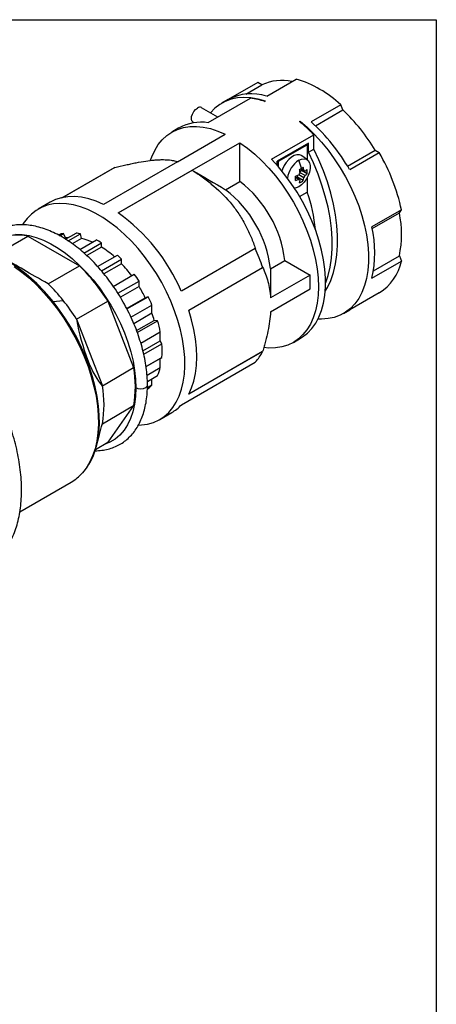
# Model space of a CAD drawing. Header units: inches. Extents: x 0 to 44, y 0 to 34.
# Tile 7 of 7: x 39.1 to 44, y 22.5 to 34. Entities that reach past the tile are written whole.
import ezdxf

# ---------------------------------------------------------------- set-up
doc = ezdxf.new("R2010")
doc.units = ezdxf.units.IN
doc.header["$LTSCALE"] = 4
doc.header["$MEASUREMENT"] = 0
doc.linetypes.add('SLD-Solid', pattern=[0])
doc.layers.add('SLD-DEFPOINTS', color=7, linetype='Continuous')

# ---------------------------------------------------------------- blocks, each defined once
blk = doc.blocks.new('Block2')
at = {"color": 7, "linetype": 'SLD-Solid', "lineweight": 18}
for p, q in [((44, 34), (0, 34)), ((44, 0), (44, 34))]:
    blk.add_line(p, q, dxfattribs=at)

msp = doc.modelspace()

# ---------------------------------------------------------------- linework, layer by layer
at = {"color": 7, "linetype": 'SLD-Solid'}
for p, q in [((0, 34), (44, 34)), ((44, 34), (44, 0))]:
    msp.add_line(p, q, dxfattribs=at)
for p, q in [((41.918, 33.268), (41.572, 33.068)), ((41.78, 33.132), (41.966, 33.239)), ((41.966, 33.239), (41.918, 33.268)), ((42.022, 33.108), (42.367, 33.308)), ((41.339, 32.799), (41.833, 33.084)), ((41.572, 33.068), (41.5, 33.027)), ((42, 33.045), (42.007, 33.049)), ((42.886, 33.008), (42.54, 32.809)), ((42.909, 32.947), (42.886, 33.008)), ((41.452, 32.864), (41.263, 32.973)), ((42.591, 32.763), (42.909, 32.947)), ((41.165, 32.803), (41.174, 32.797)), ((42.404, 32.812), (42.411, 32.816)), ((42.411, 32.806), (42.411, 32.816)), ((40.999, 32.737), (40.916, 32.689)), ((40.982, 32.343), (41.538, 32.664)), ((42.077, 32.373), (42.571, 32.658)), ((42.571, 32.491), (42.571, 32.658)), ((41.154, 32.244), (41.71, 32.565)), ((41.71, 32.112), (41.71, 32.565)), ((42.508, 32.559), (42.146, 32.35)), ((42.16, 32.348), (42.494, 32.541)), ((42.486, 32.546), (42.494, 32.541)), ((42.494, 32.541), (42.494, 32.366)), ((42.508, 32.455), (42.508, 32.559)), ((42.497, 32.364), (42.432, 32.412)), ((42.508, 32.455), (42.571, 32.491)), ((42.966, 32.291), (43.287, 32.476)), ((42.99, 32.25), (43.335, 32.449)), ((43.287, 32.476), (43.335, 32.449)), ((40.982, 32.343), (40.119, 31.845)), ((40.985, 32.341), (40.982, 32.343)), ((42.146, 32.297), (42.146, 32.35)), ((42.16, 32.348), (42.152, 32.353)), ((42.16, 32.281), (42.16, 32.348)), ((39.631, 31.922), (40.246, 32.277)), ((40.25, 32.275), (39.644, 31.925)), ((40.291, 31.746), (41.154, 32.244)), ((41.155, 32.243), (40.292, 31.745)), ((41.154, 32.244), (41.157, 32.242)), ((42.383, 32.161), (42.383, 32.183)), ((42.455, 32.154), (42.396, 32.188)), ((42.409, 32.229), (42.428, 32.24)), ((42.471, 32.18), (42.411, 32.214)), ((42.455, 32.24), (42.419, 32.261)), ((42.471, 32.231), (42.419, 32.261)), ((42.494, 32.201), (42.428, 32.24)), ((41.543, 32.016), (41.71, 32.112)), ((42.396, 32.137), (42.359, 32.158)), ((42.449, 32.123), (42.383, 32.161)), ((42.494, 32.157), (42.494, 31.988)), ((42.406, 31.937), (42.494, 31.988)), ((39.496, 31.87), (39.357, 31.789)), ((43.595, 31.781), (43.249, 31.581)), ((43.253, 31.564), (43.57, 31.747)), ((43.57, 31.747), (43.595, 31.781)), ((39.606, 31.479), (39.653, 31.506)), ((39.676, 31.453), (39.653, 31.506)), ((39.676, 31.438), (39.801, 31.51)), ((39.707, 31.419), (39.85, 31.501)), ((39.862, 31.448), (39.85, 31.501)), ((38.986, 31.331), (39.236, 31.475)), ((39.236, 31.475), (39.837, 31.127)), ((39.598, 31.49), (39.592, 31.487)), ((39.676, 31.453), (39.664, 31.445)), ((39.862, 31.448), (39.754, 31.385)), ((39.841, 31.319), (40.035, 31.431)), ((39.891, 31.277), (40.096, 31.395)), ((40.096, 31.347), (40.096, 31.395)), ((40.096, 31.347), (39.923, 31.247)), ((41.889, 31.328), (41.027, 30.831)), ((40.05, 31.118), (40.281, 31.252)), ((40.094, 31.068), (40.33, 31.204)), ((40.33, 31.152), (40.123, 31.033)), ((40.33, 31.152), (40.33, 31.204)), ((42.066, 31.094), (42.233, 31.191)), ((42.233, 31.191), (42.529, 31.02)), ((43.249, 30.982), (43.595, 31.182)), ((43.268, 31.069), (43.57, 31.243)), ((43.57, 31.243), (43.595, 31.182)), ((39.473, 30.917), (39.837, 31.127)), ((41.113, 30.609), (41.975, 31.107)), ((40.233, 30.888), (40.478, 31.03)), ((40.286, 30.808), (40.533, 30.95)), ((40.533, 30.887), (40.533, 30.95)), ((42.529, 31.02), (42.067, 30.753)), ((42.529, 30.859), (42.529, 31.02)), ((40.533, 30.887), (40.315, 30.761)), ((42.067, 30.592), (42.529, 30.859)), ((43.335, 30.813), (42.99, 30.613)), ((39.53, 30.71), (39.483, 30.766)), ((39.53, 30.71), (39.648, 30.724)), ((39.578, 30.648), (39.53, 30.71)), ((39.805, 30.504), (40.17, 30.714)), ((40.17, 30.714), (40.47, 29.939)), ((40.388, 30.629), (40.606, 30.755)), ((40.391, 30.624), (40.639, 30.767)), ((40.639, 30.767), (40.606, 30.755)), ((40.438, 30.528), (40.683, 30.67)), ((40.683, 30.574), (40.472, 30.452)), ((40.683, 30.574), (40.683, 30.67)), ((42.918, 30.572), (42.99, 30.613)), ((39.805, 30.504), (40.106, 29.728)), ((40.505, 30.371), (40.711, 30.49)), ((40.513, 30.349), (40.749, 30.486)), ((40.749, 30.486), (40.711, 30.49)), ((40.554, 30.225), (40.781, 30.356)), ((40.781, 30.251), (40.781, 30.356)), ((40.579, 30.134), (40.781, 30.251)), ((40.8, 30.218), (40.781, 30.251)), ((42.333, 30.234), (42.417, 30.282)), ((40.588, 30.096), (40.8, 30.218)), ((41.975, 30.126), (41.113, 29.628)), ((41.115, 29.633), (41.975, 30.129)), ((40.615, 29.951), (40.8, 30.057)), ((40.781, 30.046), (40.615, 29.951)), ((40.781, 30.046), (40.8, 30.057)), ((40.781, 29.941), (40.781, 30.046)), ((41.027, 29.505), (41.889, 30.003)), ((40.106, 29.728), (40.47, 29.939)), ((40.626, 29.852), (40.781, 29.941)), ((40.63, 29.779), (40.749, 29.848)), ((40.683, 29.74), (40.683, 29.81)), ((40.63, 29.709), (40.683, 29.74)), ((40.63, 29.689), (40.639, 29.695)), ((40.106, 29.285), (40.47, 29.496)), ((40.47, 29.496), (40.17, 29.068)), ((40.774, 29.334), (40.914, 29.415)), ((40.032, 29.009), (40.073, 29.159)), ((40.025, 28.984), (40.17, 29.068)), ((39.142, 28.256), (39.742, 28.602))]:
    msp.add_line(p, q)
at = {"flags": 128}
for points in [[(42.007, 33.049), (41.921, 33.074), (41.838, 33.088), (41.757, 33.093), (41.68, 33.087), (41.607, 33.072), (41.539, 33.047), (41.476, 33.011), (41.418, 32.967), (41.367, 32.913), (41.367, 32.913)], [(41.165, 32.803), (41.163, 32.804), (41.15, 32.819), (41.144, 32.841), (41.146, 32.869), (41.156, 32.898), (41.171, 32.927), (41.191, 32.951), (41.214, 32.968)], [(40.668, 32.361), (40.683, 32.401), (40.716, 32.475), (40.757, 32.542), (40.804, 32.6), (40.857, 32.649), (40.916, 32.689), (40.981, 32.72), (41.05, 32.742), (41.124, 32.753), (41.202, 32.755), (41.283, 32.747), (41.366, 32.729), (41.452, 32.701), (41.538, 32.664)], [(42.411, 32.816), (42.497, 32.742), (42.58, 32.66), (42.661, 32.571), (42.738, 32.477), (42.811, 32.377), (42.879, 32.273), (42.942, 32.165), (43, 32.054), (43.051, 31.941), (43.095, 31.827), (43.133, 31.713), (43.164, 31.6), (43.187, 31.488), (43.202, 31.378), (43.21, 31.272), (43.21, 31.17), (43.202, 31.073), (43.187, 30.981), (43.164, 30.896), (43.133, 30.818), (43.095, 30.747), (43.051, 30.685), (43, 30.631), (42.942, 30.587), (42.879, 30.552), (42.811, 30.526), (42.738, 30.511), (42.661, 30.505), (42.621, 30.506)], [(41.71, 32.565), (41.797, 32.502), (41.883, 32.431), (41.966, 32.352), (42.047, 32.267), (42.125, 32.176), (42.199, 32.079), (42.268, 31.977), (42.333, 31.872), (42.392, 31.763), (42.445, 31.652), (42.492, 31.54), (42.533, 31.427), (42.566, 31.314), (42.592, 31.203), (42.611, 31.093), (42.623, 30.986), (42.627, 30.883), (42.623, 30.784), (42.611, 30.691), (42.592, 30.603), (42.566, 30.522), (42.533, 30.448), (42.492, 30.382), (42.445, 30.324), (42.392, 30.274), (42.333, 30.234), (42.268, 30.203), (42.199, 30.182), (42.125, 30.17), (42.047, 30.168), (41.99, 30.173)], [(42.432, 32.412), (42.429, 32.414), (42.404, 32.424), (42.375, 32.424), (42.343, 32.414), (42.311, 32.396), (42.28, 32.369), (42.251, 32.335), (42.226, 32.297), (42.207, 32.256), (42.199, 32.235)], [(42.71, 30.932), (42.738, 31.014), (42.762, 31.112), (42.778, 31.217), (42.786, 31.328), (42.786, 31.444), (42.778, 31.564), (42.762, 31.687), (42.738, 31.813), (42.706, 31.941), (42.667, 32.07), (42.621, 32.199), (42.568, 32.328), (42.508, 32.455)], [(42.706, 30.833), (42.73, 30.874), (42.769, 30.958), (42.801, 31.05), (42.824, 31.149), (42.84, 31.254), (42.848, 31.364), (42.848, 31.48), (42.84, 31.6), (42.824, 31.723), (42.801, 31.849), (42.769, 31.977), (42.73, 32.106), (42.684, 32.235), (42.631, 32.364), (42.571, 32.491)], [(42.417, 30.282), (42.44, 30.297), (42.498, 30.341), (42.549, 30.395), (42.594, 30.457), (42.632, 30.528), (42.662, 30.606), (42.686, 30.692), (42.701, 30.783), (42.709, 30.881), (42.709, 30.983), (42.701, 31.089), (42.686, 31.199), (42.662, 31.311), (42.632, 31.425), (42.594, 31.539), (42.549, 31.653), (42.498, 31.766), (42.44, 31.877), (42.377, 31.986), (42.308, 32.09), (42.235, 32.19), (42.158, 32.284), (42.077, 32.373)], [(42.397, 32.359), (42.429, 32.373), (42.459, 32.377), (42.485, 32.371), (42.506, 32.356), (42.521, 32.331), (42.529, 32.3), (42.529, 32.263), (42.521, 32.222), (42.506, 32.181), (42.485, 32.141), (42.459, 32.105), (42.429, 32.074), (42.397, 32.051)], [(42.471, 32.231), (42.469, 32.232), (42.467, 32.233), (42.465, 32.234), (42.463, 32.235), (42.461, 32.236), (42.459, 32.238), (42.457, 32.239), (42.455, 32.24)], [(42.396, 32.137), (42.398, 32.136), (42.4, 32.135), (42.402, 32.134), (42.404, 32.132), (42.406, 32.131), (42.408, 32.13), (42.409, 32.129), (42.411, 32.128)], [(42.397, 32.051), (42.365, 32.037), (42.346, 32.034)], [(40.527, 29.268), (40.56, 29.27), (40.633, 29.28), (40.702, 29.3), (40.766, 29.33), (40.825, 29.368), (40.879, 29.416), (40.926, 29.472), (40.967, 29.536), (41.001, 29.607), (41.029, 29.686), (41.049, 29.771), (41.062, 29.862), (41.067, 29.958), (41.066, 30.059), (41.056, 30.163), (41.04, 30.271), (41.016, 30.38), (40.985, 30.491), (40.947, 30.602), (40.903, 30.713), (40.853, 30.823), (40.797, 30.931), (40.735, 31.036), (40.668, 31.138), (40.597, 31.235), (40.522, 31.328), (40.444, 31.415), (40.363, 31.495), (40.279, 31.569), (40.194, 31.635), (40.109, 31.693), (40.022, 31.743), (39.936, 31.784), (39.851, 31.816), (39.768, 31.839), (39.687, 31.852), (39.609, 31.855), (39.534, 31.85), (39.462, 31.834), (39.396, 31.809), (39.334, 31.775), (39.278, 31.732), (39.228, 31.68), (39.183, 31.62), (39.177, 31.61)], [(40.119, 31.845), (40.032, 31.882), (39.946, 31.91), (39.863, 31.928), (39.782, 31.936), (39.704, 31.934), (39.63, 31.922), (39.56, 31.901), (39.496, 31.87)], [(39.092, 31.496), (39.17, 31.493), (39.25, 31.48), (39.333, 31.458), (39.418, 31.425), (39.503, 31.384), (39.589, 31.334), (39.674, 31.275), (39.758, 31.208), (39.84, 31.133), (39.92, 31.051), (39.997, 30.963), (40.07, 30.87), (40.139, 30.771), (40.204, 30.669), (40.263, 30.563), (40.316, 30.455), (40.363, 30.345), (40.403, 30.235), (40.436, 30.124), (40.463, 30.015), (40.482, 29.907), (40.493, 29.803), (40.497, 29.702)], [(39.076, 31.121), (39.165, 31.055), (39.254, 30.982), (39.34, 30.901), (39.424, 30.813), (39.504, 30.72), (39.581, 30.62), (39.654, 30.517), (39.722, 30.409), (39.785, 30.297), (39.842, 30.184), (39.893, 30.068), (39.938, 29.952), (39.976, 29.835), (40.007, 29.719), (40.032, 29.605), (40.048, 29.492), (40.058, 29.383), (40.059, 29.278), (40.054, 29.177), (40.041, 29.082), (40.02, 28.992), (39.992, 28.909), (39.957, 28.832), (39.916, 28.764), (39.873, 28.71)], [(39.946, 28.807), (39.965, 28.84), (40, 28.915), (40.029, 28.997), (40.05, 29.085), (40.064, 29.18), (40.07, 29.279), (40.069, 29.383), (40.061, 29.491), (40.045, 29.602), (40.022, 29.715), (39.992, 29.83), (39.955, 29.945), (39.911, 30.061), (39.861, 30.176), (39.806, 30.289), (39.744, 30.399), (39.677, 30.507), (39.606, 30.611), (39.578, 30.648)], [(41.113, 29.628), (41.146, 29.702), (41.173, 29.783), (41.192, 29.871), (41.203, 29.965), (41.207, 30.064), (41.203, 30.167), (41.192, 30.274), (41.173, 30.384), (41.146, 30.496), (41.113, 30.609)], [(40.497, 29.702), (40.493, 29.604), (40.481, 29.511), (40.462, 29.424), (40.434, 29.344), (40.4, 29.272), (40.358, 29.208), (40.31, 29.152), (40.255, 29.105), (40.194, 29.068), (40.128, 29.041), (40.119, 29.038)], [(40.631, 29.734), (40.631, 29.734), (40.625, 29.717), (40.608, 29.702), (40.583, 29.692), (40.553, 29.689), (40.522, 29.692), (40.497, 29.702)]]:
    msp.add_lwpolyline(points, dxfattribs=at)
for centre, radius, start, end in [((42.199, 32.743), 0.549, 77.6169, 115.1811), ((41.981, 32.04), 1.325, 46.937, 73.0684), ((41.845, 32.552), 0.584, 72.3916, 117.8274), ((41.73, 32.264), 0.827, 70.9391, 82.8416), ((41.242, 32.931), 0.0473, 64.1677, 127.1428), ((41.42, 31.362), 2.175, 30.82, 46.7691), ((41.261, 32.262), 0.542, 81.6966, 118.8358), ((41.19, 31.327), 1.918, 43.9394, 50.7277), ((41.024, 31.13), 2.262, 29.6752, 47.9139), ((41.382, 31.307), 2.262, 12.0868, 30.3245), ((42.553, 32.114), 0.291, 122.5796, 172.8356), ((41.922, 32.151), 0.518, 12.8069, 23.6114), ((42.232, 32.581), 0.426, 287.3785, 292.6923), ((42.05, 32.405), 0.409, 327.8676, 332.1324), ((41.963, 33.072), 0.93, 298.3487, 299.9725), ((41.989, 32.16), 0.426, 7.3052, 12.6193), ((42.045, 32.929), 0.765, 299.9656, 301.8147), ((42.033, 32.186), 0.426, 7.3052, 12.6193), ((42.333, 32.405), 0.221, 308.3135, 316.5331), ((42.333, 32.354), 0.221, 308.3135, 316.5331), ((42.268, 32.227), 0.228, 353.5656, 6.4344), ((40.867, 31.025), 1.376, 6.9106, 52.1926), ((41.514, 32.149), 0.845, 358.2697, 1.7303), ((42.232, 32.53), 0.426, 287.3785, 292.6923), ((42.192, 32.16), 0.221, 343.465, 351.684), ((42.313, 32.306), 0.228, 293.5625, 306.4321), ((42.236, 32.186), 0.221, 343.465, 351.684), ((42.109, 32.371), 0.409, 327.8676, 332.1324), ((40.7, 30.929), 1.376, 6.9106, 52.1926), ((41.061, 31.446), 1.532, 3.9046, 20.6985), ((39.002, 29.956), 2.205, 23.3545, 54.2347), ((42.323, 31.495), 1.272, 348.5757, 11.4243), ((39.726, 31.143), 0.37, 101.339, 110.2167), ((39.725, 30.948), 0.566, 77.3116, 82.3264), ((41.958, 31.282), 1.325, 346.9364, 13.0636), ((39.116, 30.937), 0.55, 77.4788, 112.7403), ((39.751, 31.082), 0.378, 95.9523, 101.3585), ((39.712, 30.797), 0.667, 65.4494, 77.0351), ((39.574, 30.562), 0.983, 57.9419, 62.0635), ((39.488, 30.386), 1.137, 48.0935, 57.6657), ((39.801, 30.391), 2.289, 18.2265, 24.1849), ((38.022, 29.558), 1.896, 39.5776, 59.8363), ((39.279, 30.175), 1.471, 44.3985, 47.0526), ((39.2, 30.081), 1.557, 36.7444, 43.4833), ((43.024, 31.307), 0.584, 302.1845, 347.6142), ((38.33, 29.575), 2.164, 31.7579, 45.8312), ((38.054, 29.446), 2.043, 38.7113, 46.0316), ((39.055, 29.98), 1.768, 33.2667, 36.3961), ((39.084, 29.995), 1.701, 26.533, 31.6066), ((37.877, 29.302), 2.271, 31.9317, 38.7524), ((39.062, 29.979), 1.763, 23.0717, 26.5359), ((39.268, 30.07), 1.503, 16.2488, 19.6251), ((39.36, 30.08), 1.448, 11.0068, 16.2838), ((39.82, 30.138), 0.983, 355.3087, 4.6913), ((41.468, 30.391), 0.572, 317.3824, 332.4162), ((39.225, 29.717), 1.265, 349.9189, 10.0811), ((40.215, 30.08), 0.583, 336.5196, 346.2015), ((38.86, 29.506), 1.265, 349.9189, 10.0811), ((40.396, 29.979), 0.374, 310.3916, 320.1357), ((40.672, 29.832), 0.483, 300.0473, 317.3134), ((39.476, 29.06), 0.529, 300.1467, 318.6529)]:
    msp.add_arc(centre, radius, start, end)
for centre, major_axis, ratio, start_param, end_param in [((42.312, 32.198), (0.034, 0.277), 0.402345, 4.911148, 4.969258), ((42.361, 32.282), (0.223, 0.168), 0.402399, 4.45551, 4.513568), ((39.637, 30.822), (0.771, -0.445), 0.000067, 1.785421, 2.601143), ((40.017, 30.348), (-0.168, 0.656), 0.259301, 1.265788, 2.738167), ((40.017, 29.841), (0.151, 1.086), 0.171255, 4.058297, 4.199356)]:
    msp.add_ellipse(centre, major_axis=major_axis, ratio=ratio, start_param=start_param, end_param=end_param)
for points, knots in [([(40.25, 32.275), (40.293, 32.286), (40.336, 32.296), (40.398, 32.31), (40.419, 32.314), (40.459, 32.323), (40.479, 32.327), (40.577, 32.346), (40.648, 32.357), (40.727, 32.364), (40.743, 32.365), (40.772, 32.366), (40.786, 32.367), (40.827, 32.367), (40.852, 32.366), (40.896, 32.363), (40.917, 32.359), (40.944, 32.353), (40.953, 32.351), (40.97, 32.346), (40.978, 32.344), (40.985, 32.341)], [0, 0, 0, 0, 0.125, 0.125, 0.1875, 0.1875, 0.25, 0.25, 0.5, 0.5, 0.5625, 0.5625, 0.625, 0.625, 0.75, 0.75, 0.875, 0.875, 0.9375, 0.9375, 1, 1, 1, 1]), ([(41.157, 32.242), (41.2, 32.214), (41.243, 32.185), (41.305, 32.139), (41.326, 32.123), (41.366, 32.091), (41.386, 32.074), (41.483, 31.991), (41.555, 31.918), (41.634, 31.82), (41.649, 31.8), (41.679, 31.759), (41.693, 31.738), (41.733, 31.676), (41.758, 31.634), (41.802, 31.548), (41.822, 31.505), (41.85, 31.439), (41.859, 31.417), (41.875, 31.372), (41.883, 31.35), (41.891, 31.328)], [0, 0, 0, 0, 0.125, 0.125, 0.1875, 0.1875, 0.25, 0.25, 0.5, 0.5, 0.5625, 0.5625, 0.625, 0.625, 0.75, 0.75, 0.875, 0.875, 0.9375, 0.9375, 1, 1, 1, 1]), ([(40.631, 29.734), (40.631, 29.736), (40.632, 29.769), (40.628, 29.838), (40.618, 29.94), (40.6, 30.045), (40.576, 30.151), (40.545, 30.257), (40.509, 30.364), (40.466, 30.471), (40.417, 30.576), (40.364, 30.679), (40.305, 30.78), (40.241, 30.878), (40.174, 30.971), (40.102, 31.061), (40.028, 31.145), (39.95, 31.224), (39.87, 31.297), (39.788, 31.363), (39.704, 31.422), (39.62, 31.474), (39.535, 31.518), (39.45, 31.553), (39.366, 31.58), (39.283, 31.598), (39.201, 31.608), (39.123, 31.607), (39.047, 31.598), (38.976, 31.58), (38.909, 31.553), (38.857, 31.525), (38.828, 31.503), (38.819, 31.495)], [0, 0, 0, 0, 0.00177, 0.035873, 0.069965, 0.104032, 0.138067, 0.172069, 0.206042, 0.23999, 0.27392, 0.307839, 0.341753, 0.375671, 0.409598, 0.44354, 0.477506, 0.511503, 0.545538, 0.579616, 0.613742, 0.647913, 0.682124, 0.716354, 0.750558, 0.784674, 0.818623, 0.852314, 0.885671, 0.918659, 0.951307, 0.983715, 1, 1, 1, 1]), ([(41.975, 31.11), (41.987, 31.084), (41.998, 31.058), (42.019, 31.002), (42.028, 30.973), (42.052, 30.884), (42.062, 30.821), (42.067, 30.753)], [0, 0, 0, 0, 0.25, 0.25, 0.5, 0.5, 1, 1, 1, 1]), ([(38.746, 27.608), (38.754, 27.612), (38.786, 27.629), (38.837, 27.668), (38.897, 27.722), (38.952, 27.785), (39.001, 27.854), (39.044, 27.931), (39.081, 28.015), (39.111, 28.104), (39.134, 28.2), (39.151, 28.301), (39.161, 28.407), (39.164, 28.517), (39.16, 28.63), (39.149, 28.747), (39.131, 28.866), (39.107, 28.987), (39.076, 29.109), (39.039, 29.232), (38.996, 29.354), (38.947, 29.477), (38.892, 29.598), (38.832, 29.717), (38.766, 29.834), (38.696, 29.948), (38.622, 30.059), (38.543, 30.166), (38.461, 30.268), (38.375, 30.366), (38.287, 30.458), (38.196, 30.544), (38.103, 30.623), (38.008, 30.696), (37.912, 30.762), (37.816, 30.82), (37.719, 30.87), (37.622, 30.912), (37.526, 30.946), (37.431, 30.971), (37.337, 30.987), (37.246, 30.994), (37.158, 30.992), (37.073, 30.981), (36.992, 30.961), (36.916, 30.934), (36.87, 30.909), (36.848, 30.897)], [0, 0, 0, 0, 0.007518, 0.029376, 0.051241, 0.073176, 0.095233, 0.117443, 0.139809, 0.162318, 0.184942, 0.207648, 0.230406, 0.253191, 0.275986, 0.298775, 0.321552, 0.344314, 0.367062, 0.389795, 0.412516, 0.435226, 0.457927, 0.480623, 0.503317, 0.52601, 0.548706, 0.571406, 0.594114, 0.616832, 0.639564, 0.662311, 0.685077, 0.707862, 0.730667, 0.753492, 0.776333, 0.799183, 0.822024, 0.844835, 0.867588, 0.89025, 0.912784, 0.935161, 0.957369, 0.979418, 1, 1, 1, 1]), ([(42.067, 30.592), (42.062, 30.519), (42.052, 30.443), (42.028, 30.327), (42.019, 30.287), (42.003, 30.228), (41.998, 30.208), (41.987, 30.169), (41.981, 30.149), (41.975, 30.129)], [0, 0, 0, 0, 0.5, 0.5, 0.75, 0.75, 0.875, 0.875, 1, 1, 1, 1]), ([(40.018, 28.97), (40.019, 28.97), (40.046, 28.968), (40.098, 28.973), (40.172, 28.986), (40.241, 29.009), (40.306, 29.039), (40.365, 29.078), (40.42, 29.125), (40.468, 29.179), (40.511, 29.24), (40.548, 29.309), (40.578, 29.384), (40.602, 29.465), (40.619, 29.551), (40.63, 29.641), (40.631, 29.704), (40.631, 29.734)], [0, 0, 0, 0, 0.002663, 0.075113, 0.146789, 0.217679, 0.287921, 0.357787, 0.427576, 0.497571, 0.56807, 0.639255, 0.71117, 0.78374, 0.856816, 0.930227, 1, 1, 1, 1]), ([(39.879, 28.716), (39.885, 28.722), (39.907, 28.746), (39.929, 28.775), (39.942, 28.8), (39.943, 28.802)], [0, 0, 0, 0, 0.24136, 0.94112, 1, 1, 1, 1])]:
    msp.add_open_spline(points, degree=3, knots=knots)
for points in [[(40.246, 32.277), (40.247, 32.276), (40.249, 32.276), (40.25, 32.275)], [(41.157, 32.242), (41.286, 32.167), (41.415, 32.091), (41.543, 32.016)], [(41.891, 31.328), (41.89, 31.328), (41.89, 31.328), (41.889, 31.328)], [(41.975, 31.107), (41.975, 31.108), (41.975, 31.109), (41.975, 31.11)], [(42.066, 31.094), (42.066, 30.981), (42.067, 30.867), (42.067, 30.753)], [(41.975, 30.129), (41.975, 30.128), (41.975, 30.127), (41.975, 30.126)]]:
    msp.add_open_spline(points, degree=3)

# ---------------------------------------------------------------- block references
at = {"layer": 'SLD-DEFPOINTS'}
msp.add_blockref('Block2', (0, 0), dxfattribs=at)

doc.saveas('drawing.dxf')
